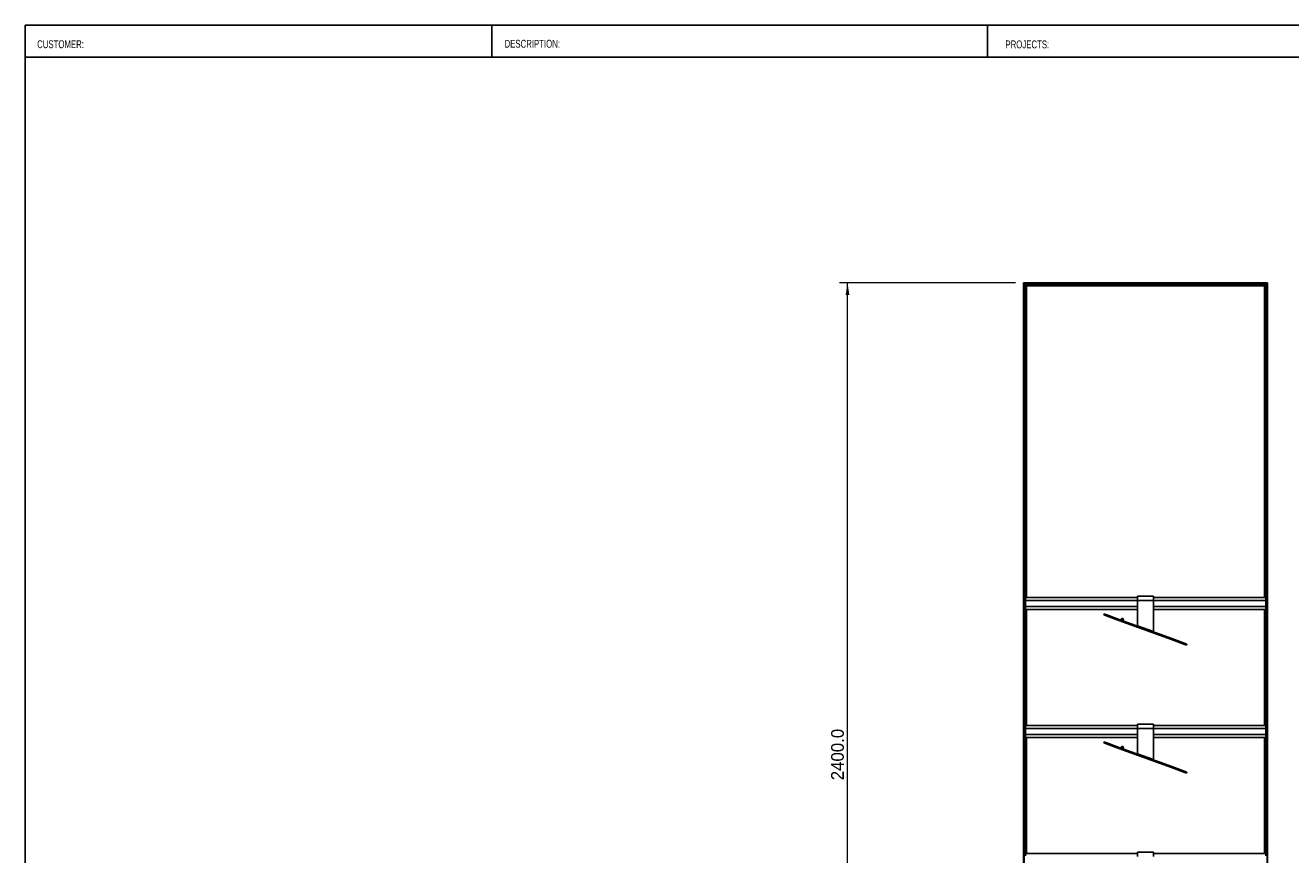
# Model space of a CAD drawing. Header units: millimetres. Extents: x 130 to 5892, y 139 to 4070.
# Tile 2 of 3: x 130 to 3292, y 1996 to 4070. Entities that reach past the tile are written whole.
import ezdxf

# ---------------------------------------------------------------- set-up
doc = ezdxf.new("R2010")
doc.units = ezdxf.units.MM
doc.header["$LTSCALE"] = 20
doc.layers.add('1轮廓实线层', color=7, linetype='Continuous')
doc.styles.add('SLDTEXTSTYLE1', font='Arial Narrow', dxfattribs={"width": 0.87})
doc.styles.add('SLDTEXTSTYLE2', font='ARIAL.TTF', dxfattribs={"width": 0.948})
doc.styles.add('SLDTEXTSTYLE3', font='ARIALBD.TTF', dxfattribs={"width": 0.948})
doc.dimstyles.new('SLDDIMSTYLE0', dxfattribs={"dimtxt": 30.819824, "dimasz": 30.819824, "dimexe": 0, "dimexo": 0.0625, "dimgap": 7.704956, "dimtad": 1, "dimdec": 1, "dimrnd": 1e-09, "dimzin": 4, "dimdsep": 46, "dimtxsty": 'SLDTEXTSTYLE3', "dimsah": 1, "dimcen": 0.09, "dimadec": 0, "dimazin": 1, "dimtfac": 1, "dimtdec": 1, "dimtofl": 0, "dimtmove": 0, "dimatfit": 3, "dimfxl": 1, "dimfrac": 2, "dimtolj": 1, "dimtzin": 12, "dimarcsym": 0})

# ---------------------------------------------------------------- blocks, each defined once
blk = doc.blocks.new('_D')
at = {"color": 7, "linetype": 'Continuous', "lineweight": 18}
for p, q in [((2604.9, 3426.3), (2164.9, 3426.3)), ((2184.9, 1026.3), (2184.9, 3426.3)), ((2604.9, 1026.3), (2164.9, 1026.3))]:
    blk.add_line(p, q, dxfattribs=at)
for points in [[(2184.9, 3426.3), (2180.2, 3395.5), (2189.7, 3395.5)], [(2184.9, 1026.3), (2189.7, 1057.1), (2180.2, 1057.1)]]:
    blk.add_solid(points, dxfattribs=at)
at = {"color": 7, "linetype": 'Continuous', "lineweight": 18, "insert": (2144, 2182.6), "char_height": 31.75, "attachment_point": 1, "rotation": 90, "style": 'SLDTEXTSTYLE2'}
blk.add_mtext('2400.0', dxfattribs=at)

msp = doc.modelspace()

# ---------------------------------------------------------------- linework, layer by layer
at = {"color": 7, "linetype": 'Continuous', "lineweight": 25}
for p, q in [((5806.63, 4070), (130.48, 4070)), ((130.48, 140), (130.48, 4070)), ((1296.01, 3990), (1296.01, 4070)), ((2534.93, 3990), (2534.93, 4070)), ((130.48, 3990), (5806.63, 3990))]:
    msp.add_line(p, q, dxfattribs=at)
at = {"layer": '1轮廓实线层'}
for p, q in [((3234.69, 3426.29), (2624.94, 3426.29)), ((2624.94, 1026.29), (2624.94, 3426.29)), ((2625.29, 3425.94), (2624.94, 3426.29)), ((3234.34, 3425.94), (2625.29, 3425.94)), ((2626.09, 3425.14), (2625.29, 3425.94)), ((2625.29, 3425.94), (2625.29, 1026.64)), ((2626.09, 3425.14), (2625.29, 3425.94)), ((3233.54, 3425.14), (2626.09, 3425.14)), ((2626.09, 1027.44), (2626.09, 3425.14)), ((2626.44, 3424.79), (2626.09, 3425.14)), ((3233.19, 3424.79), (2626.44, 3424.79)), ((2630.19, 3421.04), (2626.44, 3424.79)), ((2626.44, 3424.79), (2626.44, 1027.79)), ((3229.44, 3421.04), (2630.19, 3421.04)), ((2630.19, 2639.49), (2630.19, 3421.04)), ((2630.54, 3420.69), (2630.19, 3421.04)), ((2630.54, 3420.69), (2630.19, 2639.49)), ((3229.09, 3420.69), (2630.54, 3420.69)), ((2631.34, 3419.89), (2630.54, 3420.69)), ((2631.34, 3419.89), (2630.54, 3420.69)), ((3228.29, 3419.89), (2631.34, 3419.89)), ((2631.69, 3419.54), (2631.34, 3419.89)), ((2631.69, 2639.49), (2631.34, 3419.89)), ((3227.94, 3419.54), (2631.69, 3419.54)), ((2632.39, 3418.84), (2631.69, 3419.54)), ((2631.69, 3419.54), (2631.69, 2639.49)), ((2632.39, 3418.84), (2631.69, 3419.54)), ((3227.24, 3418.84), (2632.39, 3418.84)), ((2632.39, 2639.49), (2632.39, 3418.84)), ((3227.24, 3418.84), (3227.94, 3419.54)), ((3227.24, 3418.84), (3227.94, 3419.54)), ((3227.24, 2639.49), (3227.24, 3418.84)), ((3228.29, 3419.89), (3227.94, 2639.49)), ((3227.94, 2639.49), (3227.94, 3419.54)), ((3228.29, 3419.89), (3229.09, 3420.69)), ((3229.09, 3420.69), (3228.29, 3419.89)), ((3229.44, 2639.49), (3229.09, 3420.69)), ((3229.44, 3421.04), (3233.19, 3424.79)), ((3229.44, 3421.04), (3233.19, 3424.79)), ((3229.44, 3421.04), (3229.44, 2639.49)), ((3233.19, 3420.09), (3229.44, 3420.09)), ((3233.19, 1027.79), (3233.19, 3424.79)), ((3233.54, 3425.14), (3234.34, 3425.94)), ((3234.34, 3425.94), (3233.54, 3425.14)), ((3233.54, 3425.14), (3233.54, 1027.44)), ((3234.34, 1026.64), (3234.34, 3425.94)), ((3234.69, 3426.29), (3234.69, 1026.29)), ((3229.44, 3400.49), (3233.19, 3400.49)), ((3233.19, 3388.09), (3229.44, 3388.09)), ((3229.44, 3368.49), (3233.19, 3368.49)), ((3233.19, 3356.09), (3229.44, 3356.09)), ((3229.44, 3336.49), (3233.19, 3336.49)), ((3233.19, 3324.09), (3229.44, 3324.09)), ((3229.44, 3304.49), (3233.19, 3304.49)), ((3233.19, 3292.09), (3229.44, 3292.09)), ((3229.44, 3272.49), (3233.19, 3272.49)), ((3233.19, 3260.09), (3229.44, 3260.09)), ((3229.44, 3240.49), (3233.19, 3240.49)), ((3233.19, 3228.09), (3229.44, 3228.09)), ((3229.44, 3208.49), (3233.19, 3208.49)), ((3233.19, 3196.09), (3229.44, 3196.09)), ((3229.44, 3176.49), (3233.19, 3176.49)), ((3233.19, 3164.09), (3229.44, 3164.09)), ((3229.44, 3144.49), (3233.19, 3144.49)), ((3233.19, 3132.09), (3229.44, 3132.09)), ((3229.44, 3112.49), (3233.19, 3112.49)), ((3233.19, 3100.09), (3229.44, 3100.09)), ((3229.44, 3080.49), (3233.19, 3080.49)), ((3233.19, 3068.09), (3229.44, 3068.09)), ((3229.44, 3048.49), (3233.19, 3048.49)), ((3233.19, 3036.09), (3229.44, 3036.09)), ((3229.44, 3016.49), (3233.19, 3016.49)), ((3233.19, 3004.09), (3229.44, 3004.09)), ((3229.44, 2984.49), (3233.19, 2984.49)), ((3233.19, 2972.09), (3229.44, 2972.09)), ((3229.44, 2952.49), (3233.19, 2952.49)), ((3233.19, 2940.09), (3229.44, 2940.09)), ((3229.44, 2920.49), (3233.19, 2920.49)), ((3233.19, 2908.09), (3229.44, 2908.09)), ((3229.44, 2888.49), (3233.19, 2888.49)), ((3233.19, 2876.09), (3229.44, 2876.09)), ((3229.44, 2856.49), (3233.19, 2856.49)), ((3233.19, 2844.09), (3229.44, 2844.09)), ((3229.44, 2824.49), (3233.19, 2824.49)), ((3233.19, 2812.09), (3229.44, 2812.09)), ((3229.44, 2792.49), (3233.19, 2792.49)), ((3233.19, 2780.09), (3229.44, 2780.09)), ((3229.44, 2760.49), (3233.19, 2760.49)), ((3233.19, 2748.09), (3229.44, 2748.09)), ((3229.44, 2728.49), (3233.19, 2728.49)), ((3233.19, 2716.09), (3229.44, 2716.09)), ((3229.44, 2696.49), (3233.19, 2696.49)), ((3233.19, 2684.09), (3229.44, 2684.09)), ((3229.44, 2664.49), (3233.19, 2664.49)), ((2629.81, 2642.49), (2626.81, 2642.49)), ((2626.81, 2642.49), (2626.81, 2633.49)), ((2629.81, 2633.49), (2626.81, 2633.49)), ((2626.81, 2605.58), (2626.81, 2633.49)), ((2629.81, 2642.49), (2629.81, 2633.49)), ((2629.81, 2605.58), (2629.81, 2633.49)), ((2629.81, 2631.99), (2909.81, 2631.99)), ((2909.81, 2639.49), (2630.19, 2639.49)), ((2949.81, 2642.64), (2909.81, 2642.64)), ((2909.81, 2631.99), (2909.81, 2642.64)), ((2949.81, 2631.99), (2909.81, 2631.99)), ((2909.81, 2568.98), (2909.81, 2631.99)), ((2949.81, 2642.64), (2949.81, 2631.99)), ((3229.44, 2639.49), (2949.81, 2639.49)), ((2949.81, 2631.99), (2949.81, 2554.42)), ((2949.81, 2631.99), (3229.81, 2631.99)), ((3233.19, 2652.09), (3229.44, 2652.09)), ((3232.81, 2642.49), (3229.81, 2642.49)), ((3229.81, 2642.49), (3229.81, 2633.49)), ((3232.81, 2633.49), (3229.81, 2633.49)), ((3229.81, 2605.58), (3229.81, 2633.49)), ((3232.81, 2642.49), (3232.81, 2633.49)), ((3232.81, 2605.58), (3232.81, 2633.49)), ((3232.81, 2632.49), (3233.19, 2632.49)), ((2629.81, 2605.58), (2626.81, 2605.58)), ((2626.81, 2605.58), (2626.81, 2601.78)), ((2629.81, 2601.78), (2626.81, 2601.78)), ((2626.81, 2563.98), (2626.81, 2601.78)), ((2629.81, 2616.99), (2909.81, 2616.99)), ((2629.81, 2605.58), (2629.81, 2601.78)), ((2629.81, 2563.98), (2629.81, 2601.78)), ((2630.19, 2609.49), (2909.81, 2609.49)), ((2630.54, 2319.49), (2630.19, 2609.49)), ((2630.19, 2609.49), (2630.54, 2319.49)), ((2631.34, 2609.49), (2631.69, 2319.49)), ((2631.69, 2319.49), (2631.34, 2609.49)), ((2632.39, 2319.49), (2632.39, 2609.49)), ((2826.13, 2598.38), (2825.19, 2595.79)), ((2862.77, 2582.11), (2825.19, 2595.79)), ((2826.13, 2598.38), (2863.71, 2584.7)), ((2949.81, 2616.99), (3229.81, 2616.99)), ((2949.81, 2609.49), (3229.81, 2609.49)), ((3227.24, 2319.49), (3227.24, 2609.49)), ((3228.29, 2319.49), (3227.94, 2609.49)), ((3227.94, 2609.49), (3228.29, 2319.49)), ((3229.09, 2609.49), (3229.44, 2319.49)), ((3229.44, 2319.49), (3229.09, 2609.49)), ((3229.44, 2600.49), (3229.81, 2600.49)), ((3232.81, 2605.58), (3229.81, 2605.58)), ((3229.81, 2605.58), (3229.81, 2601.78)), ((3232.81, 2601.78), (3229.81, 2601.78)), ((3229.81, 2563.98), (3229.81, 2601.78)), ((3233.19, 2620.09), (3232.81, 2620.09)), ((3232.81, 2605.58), (3232.81, 2601.78)), ((3232.81, 2563.98), (3232.81, 2601.78)), ((3232.81, 2600.49), (3233.19, 2600.49)), ((2629.81, 2563.98), (2626.81, 2563.98)), ((2626.81, 2563.98), (2626.81, 2561.09)), ((2629.81, 2561.09), (2626.81, 2561.09)), ((2629.81, 2563.98), (2629.81, 2561.09)), ((2863.71, 2584.7), (2862.77, 2582.11)), ((2994.33, 2534.23), (2862.77, 2582.11)), ((2995.27, 2536.81), (2863.71, 2584.7)), ((2870.12, 2587.68), (2868.41, 2582.99)), ((2870.12, 2587.68), (2874.82, 2585.97)), ((2874.82, 2585.97), (2873.11, 2581.28)), ((2949.81, 2554.42), (2909.81, 2568.98)), ((3229.81, 2588.09), (3229.44, 2588.09)), ((3229.44, 2568.49), (3229.81, 2568.49)), ((3232.81, 2563.98), (3229.81, 2563.98)), ((3229.81, 2563.98), (3229.81, 2561.09)), ((3232.81, 2561.09), (3229.81, 2561.09)), ((3233.19, 2588.09), (3232.81, 2588.09)), ((3232.81, 2568.49), (3233.19, 2568.49)), ((3232.81, 2563.98), (3232.81, 2561.09)), ((2994.33, 2534.23), (2995.27, 2536.81)), ((3031.92, 2520.55), (2994.33, 2534.23)), ((2995.27, 2536.81), (3032.86, 2523.13)), ((3233.19, 2556.09), (3229.44, 2556.09)), ((3229.44, 2536.49), (3233.19, 2536.49)), ((3031.92, 2520.55), (3032.86, 2523.13)), ((3233.19, 2524.09), (3229.44, 2524.09)), ((3229.44, 2504.49), (3233.19, 2504.49)), ((3233.19, 2492.09), (3229.44, 2492.09)), ((3229.44, 2472.49), (3233.19, 2472.49)), ((3233.19, 2460.09), (3229.44, 2460.09)), ((3229.44, 2440.49), (3233.19, 2440.49)), ((3233.19, 2428.09), (3229.44, 2428.09)), ((3229.44, 2408.49), (3233.19, 2408.49)), ((3233.19, 2396.09), (3229.44, 2396.09)), ((3229.44, 2376.49), (3233.19, 2376.49)), ((3233.19, 2364.09), (3229.44, 2364.09)), ((3229.44, 2344.49), (3233.19, 2344.49)), ((2629.81, 2322.49), (2626.81, 2322.49)), ((2626.81, 2322.49), (2626.81, 2313.49)), ((2629.81, 2313.49), (2626.81, 2313.49)), ((2626.81, 2285.58), (2626.81, 2313.49)), ((2629.81, 2322.49), (2629.81, 2313.49)), ((2909.81, 2319.49), (2629.81, 2319.49)), ((2629.81, 2285.58), (2629.81, 2313.49)), ((2629.81, 2311.99), (2909.81, 2311.99)), ((2949.81, 2322.64), (2909.81, 2322.64)), ((2909.81, 2311.99), (2909.81, 2322.64)), ((2909.81, 2248.98), (2909.81, 2311.99)), ((2949.81, 2311.99), (2909.81, 2311.99)), ((2949.81, 2322.64), (2949.81, 2311.99)), ((3229.44, 2319.49), (2949.81, 2319.49)), ((2949.81, 2311.99), (2949.81, 2234.42)), ((2949.81, 2311.99), (3229.81, 2311.99)), ((3233.19, 2332.09), (3229.44, 2332.09)), ((3232.81, 2322.49), (3229.81, 2322.49)), ((3229.81, 2322.49), (3229.81, 2313.49)), ((3232.81, 2313.49), (3229.81, 2313.49)), ((3229.81, 2285.58), (3229.81, 2313.49)), ((3232.81, 2322.49), (3232.81, 2313.49)), ((3232.81, 2285.58), (3232.81, 2313.49)), ((3232.81, 2312.49), (3233.19, 2312.49)), ((2629.81, 2285.58), (2626.81, 2285.58)), ((2626.81, 2285.58), (2626.81, 2281.78)), ((2629.81, 2281.78), (2626.81, 2281.78)), ((2626.81, 2243.98), (2626.81, 2281.78)), ((2629.81, 2296.99), (2909.81, 2296.99)), ((2629.81, 2285.58), (2629.81, 2281.78)), ((2629.81, 2243.98), (2629.81, 2281.78)), ((2630.19, 2289.49), (2909.81, 2289.49)), ((2630.54, 1999.49), (2630.19, 2289.49)), ((2630.19, 2289.49), (2630.54, 1999.49)), ((2631.34, 2289.49), (2631.69, 1999.49)), ((2631.69, 1999.49), (2631.34, 2289.49)), ((2632.39, 1999.49), (2632.39, 2289.49)), ((2826.13, 2278.38), (2825.19, 2275.79)), ((2826.13, 2278.38), (2863.71, 2264.7)), ((2949.81, 2296.99), (3229.81, 2296.99)), ((2949.81, 2289.49), (3229.81, 2289.49)), ((3227.24, 1999.49), (3227.24, 2289.49)), ((3228.29, 1999.49), (3227.94, 2289.49)), ((3227.94, 2289.49), (3228.29, 1999.49)), ((3229.09, 2289.49), (3229.44, 1999.49)), ((3229.44, 1999.49), (3229.09, 2289.49)), ((3229.44, 2280.49), (3229.81, 2280.49)), ((3232.81, 2285.58), (3229.81, 2285.58)), ((3229.81, 2285.58), (3229.81, 2281.78)), ((3232.81, 2281.78), (3229.81, 2281.78)), ((3229.81, 2243.98), (3229.81, 2281.78)), ((3233.19, 2300.09), (3232.81, 2300.09)), ((3232.81, 2285.58), (3232.81, 2281.78)), ((3232.81, 2243.98), (3232.81, 2281.78)), ((3232.81, 2280.49), (3233.19, 2280.49)), ((2862.77, 2262.11), (2825.19, 2275.79)), ((2863.71, 2264.7), (2862.77, 2262.11)), ((2994.33, 2214.23), (2862.77, 2262.11)), ((2995.27, 2216.81), (2863.71, 2264.7)), ((2870.12, 2267.68), (2868.41, 2262.99)), ((2870.12, 2267.68), (2874.82, 2265.97)), ((2874.82, 2265.97), (2873.11, 2261.28)), ((2949.81, 2234.42), (2909.81, 2248.98)), ((3229.81, 2268.09), (3229.44, 2268.09)), ((3229.44, 2248.49), (3229.81, 2248.49)), ((3233.19, 2268.09), (3232.81, 2268.09)), ((3232.81, 2248.49), (3233.19, 2248.49)), ((2626.44, 2216.49), (2630.19, 2216.49)), ((2629.81, 2243.98), (2626.81, 2243.98)), ((2626.81, 2243.98), (2626.81, 2241.09)), ((2629.81, 2241.09), (2626.81, 2241.09)), ((2629.81, 2243.98), (2629.81, 2241.09)), ((2994.33, 2214.23), (2995.27, 2216.81)), ((3031.92, 2200.55), (2994.33, 2214.23)), ((2995.27, 2216.81), (3032.86, 2203.13)), ((3233.19, 2236.09), (3229.44, 2236.09)), ((3232.81, 2243.98), (3229.81, 2243.98)), ((3229.81, 2243.98), (3229.81, 2241.09)), ((3232.81, 2241.09), (3229.81, 2241.09)), ((3232.81, 2243.98), (3232.81, 2241.09)), ((2630.19, 2204.09), (2626.44, 2204.09)), ((2626.44, 2184.49), (2630.19, 2184.49)), ((3031.92, 2200.55), (3032.86, 2203.13)), ((2630.19, 2172.09), (2626.44, 2172.09)), ((2626.44, 2152.49), (2630.19, 2152.49)), ((2630.19, 2140.09), (2626.44, 2140.09)), ((2626.44, 2120.49), (2630.19, 2120.49)), ((2630.19, 2108.09), (2626.44, 2108.09)), ((2626.44, 2088.49), (2630.19, 2088.49)), ((2630.19, 2076.09), (2626.44, 2076.09)), ((2626.44, 2056.49), (2630.19, 2056.49)), ((2630.19, 2044.09), (2626.44, 2044.09)), ((2626.44, 2024.49), (2630.19, 2024.49)), ((2630.19, 2012.09), (2626.44, 2012.09)), ((2629.81, 2002.49), (2626.81, 2002.49)), ((2626.81, 2002.49), (2626.81, 1993.49)), ((2629.81, 2002.49), (2629.81, 1993.49)), ((2909.81, 1999.49), (2629.81, 1999.49)), ((2949.81, 2002.64), (2909.81, 2002.64)), ((2909.81, 1991.99), (2909.81, 2002.64)), ((2949.81, 2002.64), (2949.81, 1991.99)), ((3229.44, 1999.49), (2949.81, 1999.49)), ((3232.81, 2002.49), (3229.81, 2002.49)), ((3229.81, 2002.49), (3229.81, 1993.49)), ((3232.81, 2002.49), (3232.81, 1993.49))]:
    msp.add_line(p, q, dxfattribs=at)
for points, knots in [([(2625.29, 3425.94), (2625.25, 3425.98), (2625.2, 3426.03), (2625.12, 3426.11), (2625.08, 3426.16), (2625.01, 3426.22), (2624.98, 3426.25), (2624.95, 3426.28), (2624.94, 3426.29), (2624.94, 3426.29)], [0, 0, 0, 0, 0.25, 0.25, 0.5, 0.5, 0.75, 0.75, 1, 1, 1, 1]), ([(2626.44, 3424.79), (2626.44, 3424.79), (2626.43, 3424.8), (2626.4, 3424.83), (2626.37, 3424.86), (2626.3, 3424.93), (2626.26, 3424.97), (2626.17, 3425.06), (2626.13, 3425.1), (2626.09, 3425.14)], [0, 0, 0, 0, 0.25, 0.25, 0.5, 0.5, 0.75, 0.75, 1, 1, 1, 1]), ([(2630.54, 3420.69), (2630.5, 3420.73), (2630.45, 3420.78), (2630.37, 3420.86), (2630.33, 3420.91), (2630.26, 3420.97), (2630.23, 3421), (2630.2, 3421.03), (2630.19, 3421.04), (2630.19, 3421.04)], [0, 0, 0, 0, 0.25, 0.25, 0.5, 0.5, 0.75, 0.75, 1, 1, 1, 1]), ([(2631.69, 3419.54), (2631.69, 3419.54), (2631.68, 3419.55), (2631.65, 3419.58), (2631.62, 3419.61), (2631.55, 3419.68), (2631.51, 3419.72), (2631.42, 3419.81), (2631.38, 3419.85), (2631.34, 3419.89)], [0, 0, 0, 0, 0.25, 0.25, 0.5, 0.5, 0.75, 0.75, 1, 1, 1, 1]), ([(3227.94, 3419.54), (3227.94, 3419.54), (3227.95, 3419.55), (3227.98, 3419.58), (3228.01, 3419.61), (3228.08, 3419.68), (3228.12, 3419.72), (3228.2, 3419.81), (3228.25, 3419.85), (3228.29, 3419.89)], [0, 0, 0, 0, 0.25, 0.25, 0.5, 0.5, 0.75, 0.75, 1, 1, 1, 1]), ([(3227.94, 3419.54), (3227.94, 3419.54), (3227.95, 3419.55), (3227.98, 3419.58), (3228.01, 3419.61), (3228.08, 3419.68), (3228.12, 3419.72), (3228.2, 3419.81), (3228.25, 3419.85), (3228.29, 3419.89)], [0, 0, 0, 0, 0.25, 0.25, 0.5, 0.5, 0.75, 0.75, 1, 1, 1, 1]), ([(3229.09, 3420.69), (3229.13, 3420.73), (3229.17, 3420.78), (3229.26, 3420.86), (3229.3, 3420.91), (3229.37, 3420.97), (3229.4, 3421), (3229.43, 3421.03), (3229.44, 3421.04), (3229.44, 3421.04)], [0, 0, 0, 0, 0.25, 0.25, 0.5, 0.5, 0.75, 0.75, 1, 1, 1, 1]), ([(3229.09, 3420.69), (3229.13, 3420.73), (3229.17, 3420.78), (3229.26, 3420.86), (3229.3, 3420.91), (3229.37, 3420.97), (3229.4, 3421), (3229.43, 3421.03), (3229.44, 3421.04), (3229.44, 3421.04)], [0, 0, 0, 0, 0.25, 0.25, 0.5, 0.5, 0.75, 0.75, 1, 1, 1, 1]), ([(3233.19, 3424.79), (3233.19, 3424.79), (3233.2, 3424.8), (3233.23, 3424.83), (3233.26, 3424.86), (3233.33, 3424.93), (3233.37, 3424.97), (3233.45, 3425.06), (3233.5, 3425.1), (3233.54, 3425.14)], [0, 0, 0, 0, 0.25, 0.25, 0.5, 0.5, 0.75, 0.75, 1, 1, 1, 1]), ([(3233.19, 3424.79), (3233.19, 3424.79), (3233.2, 3424.8), (3233.23, 3424.83), (3233.26, 3424.86), (3233.33, 3424.93), (3233.37, 3424.97), (3233.45, 3425.06), (3233.5, 3425.1), (3233.54, 3425.14)], [0, 0, 0, 0, 0.25, 0.25, 0.5, 0.5, 0.75, 0.75, 1, 1, 1, 1]), ([(3234.34, 3425.94), (3234.38, 3425.98), (3234.42, 3426.03), (3234.51, 3426.11), (3234.55, 3426.16), (3234.62, 3426.22), (3234.65, 3426.25), (3234.68, 3426.28), (3234.69, 3426.29), (3234.69, 3426.29)], [0, 0, 0, 0, 0.25, 0.25, 0.5, 0.5, 0.75, 0.75, 1, 1, 1, 1]), ([(3234.34, 3425.94), (3234.38, 3425.98), (3234.42, 3426.03), (3234.51, 3426.11), (3234.55, 3426.16), (3234.62, 3426.22), (3234.65, 3426.25), (3234.68, 3426.28), (3234.69, 3426.29), (3234.69, 3426.29)], [0, 0, 0, 0, 0.25, 0.25, 0.5, 0.5, 0.75, 0.75, 1, 1, 1, 1]), ([(2909.7, 2567.96), (2909.71, 2568.1), (2909.75, 2568.43), (2909.79, 2568.78), (2909.81, 2568.98)], [0, 0, 0, 0, 0.4306808, 1, 1, 1, 1]), ([(2910.75, 2567.57), (2910.66, 2567.63), (2910.44, 2567.74), (2910.18, 2568.11), (2909.98, 2568.56), (2909.86, 2568.86), (2909.81, 2568.98)], [0, 0, 0, 0, 0.2437522, 0.528543, 0.8135258, 1, 1, 1, 1]), ([(2909.7, 2247.96), (2909.71, 2248.1), (2909.75, 2248.43), (2909.79, 2248.78), (2909.81, 2248.98)], [0, 0, 0, 0, 0.4306808, 1, 1, 1, 1]), ([(2910.75, 2247.57), (2910.66, 2247.63), (2910.44, 2247.74), (2910.18, 2248.11), (2909.98, 2248.56), (2909.86, 2248.86), (2909.81, 2248.98)], [0, 0, 0, 0, 0.2437522, 0.528543, 0.8135258, 1, 1, 1, 1])]:
    msp.add_open_spline(points, degree=3, knots=knots, dxfattribs=at)
for points in [[(2949.81, 2554.42), (2949.77, 2554.3), (2949.7, 2554.05), (2949.6, 2553.73), (2949.54, 2553.51), (2949.54, 2553.47), (2949.54, 2553.46)], [(2949.81, 2234.42), (2949.77, 2234.3), (2949.7, 2234.05), (2949.6, 2233.73), (2949.54, 2233.51), (2949.54, 2233.47), (2949.54, 2233.46)]]:
    msp.add_open_spline(points, degree=3, dxfattribs=at)

# ---------------------------------------------------------------- texts
at = {"color": 7, "linetype": 'Continuous', "lineweight": 18, "attachment_point": 1, "style": 'SLDTEXTSTYLE1'}
for s, insert, char_height in [('CUSTOMER:', (160.12, 4032.44), 19.55), ('DESCRIPTION:', (1327.95, 4033.61), 19.5505), ('PROJECTS:', (2579.58, 4032.01), 19.55)]:
    msp.add_mtext(s, dxfattribs=dict(at, insert=insert, char_height=char_height))

# ---------------------------------------------------------------- dimensions: what is measured, and where the dimension line sits
at = {"color": 7, "linetype": 'Continuous', "lineweight": 18}
dim = msp.add_linear_dim(base=(2184.94, 3426.29), p1=(2624.94, 1026.29), p2=(2624.94, 3426.29), angle=90, dimstyle='SLDDIMSTYLE0', dxfattribs=at)
dim.commit()
dim.dimension.update_dxf_attribs({"geometry": '_D', "text_midpoint": (2184.94, 2247.23), "dimtype": 160})

doc.saveas('drawing.dxf')
